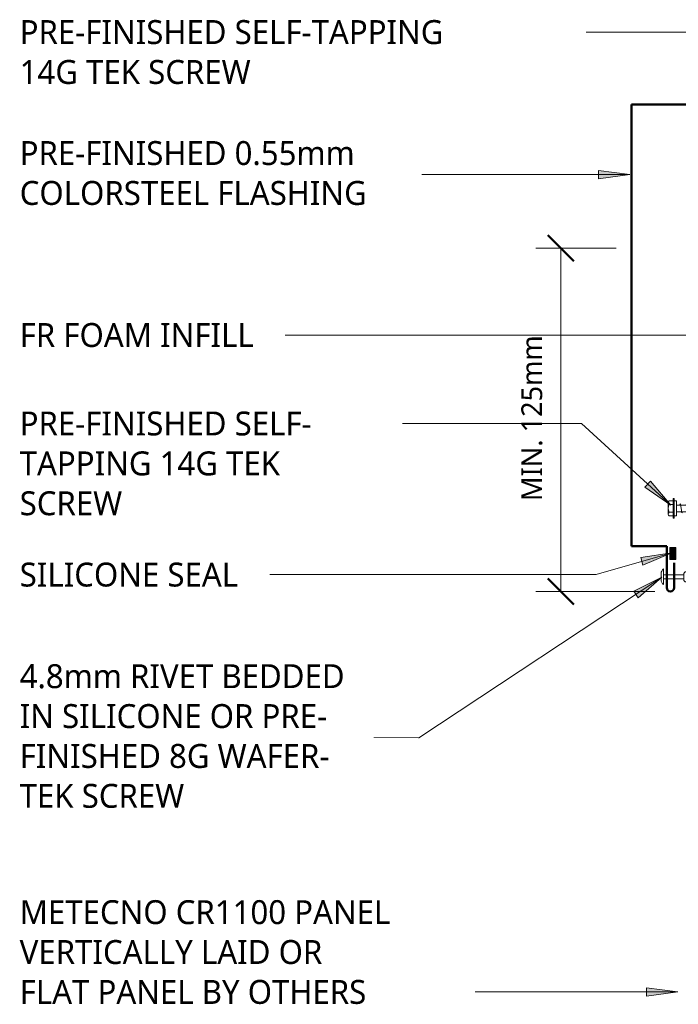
# Model space of a CAD drawing. Header units: millimetres. Extents: x -420 to 976, y 34 to 664.
# Tile 1 of 5: x -420 to -103, y 115 to 588. Entities that reach past the tile are written whole.
import ezdxf

# ---------------------------------------------------------------- set-up
doc = ezdxf.new("R2010")
doc.units = ezdxf.units.MM
for name, color, linetype, lineweight in [('A-ANNO-DIMS', 211, 'Continuous', 9), ('A-ANNO-DIMS-5', 211, 'Continuous', 9), ('A-DETL', 90, 'Continuous', 13), ('A-DETL-GENF', 92, 'Continuous', 13), ('G-ANNO-TEXT', 231, 'Continuous', 9)]:
    doc.layers.add(name, color=color, linetype=linetype, lineweight=lineweight)
doc.styles.add('Yu Gothic', font='Yu Gothic.ttf', dxfattribs={"height": 11.5})
doc.styles.add('Yu Gothic_1', font='Yu Gothic.ttf', dxfattribs={"height": 10})
doc.dimstyles.new('Diagonal', dxfattribs={"dimscale": 304.8, "dimtxt": 11.609035, "dimasz": 0.04101, "dimexe": 0.03937, "dimexo": 0.024606, "dimgap": 0.024606, "dimtad": 1, "dimdec": 0, "dimzin": 0, "dimdsep": 46, "dimtxsty": 'Yu Gothic_1', "dimblk1": 'OBLIQUE', "dimblk2": 'OBLIQUE', "dimsah": 1, "dimcen": 0.09, "dimazin": 0, "dimtfac": 1, "dimtdec": 4, "dimtix": 1, "dimtmove": 0, "dimatfit": 3, "dimfxl": 1, "dimtvp": 1, "dimtfill": 1, "dimtolj": 1, "dimtzin": 0, "dimarcsym": 2})

# ---------------------------------------------------------------- blocks, each defined once
blk = doc.blocks.new('Family1 - Family1-4330994-06  BARGE CAPPING DETAIL')
at = {"layer": 'A-DETL-GENF', "lineweight": 50}
for p, q in [((0, 20), (0, 232.45)), ((0, 232.45), (300.47, 232.45)), ((300.47, 232.45), (328.75, 200.45)), ((326.27, 197.96), (318.93, 206.27)), ((16.92, 20), (0, 20)), ((16.92, 20), (16.92, 0)), ((20.42, 11.91), (20.42, 0))]:
    blk.add_line(p, q, dxfattribs=at)
for centre, start, end in [((327.51, 199.21), 225.1159, 45.1159), ((18.67, 0), 180, 360)]:
    blk.add_arc(centre, 1.75, start, end, dxfattribs=at)
blk = doc.blocks.new('Pop Rivets - Rivet-4876114-06  BARGE CAPPING DETAIL')
at = {"layer": 'A-DETL-GENF'}
for p, q in [((3.77, 0), (-3.77, 0)), ((-1.5, 1.16), (1.5, 1.16)), ((-1, -9.74), (-1, 0)), ((1, -9.74), (1, 0)), ((1.17, -9.74), (-1.24, -9.74)), ((-1.24, -12.24), (1.17, -12.24))]:
    blk.add_line(p, q, dxfattribs=at)
for centre, radius, start, end in [((-1.5, -1.65), 2.8, 90, 144), ((1.5, -1.65), 2.8, 36, 90), ((-1.24, -10.99), 1.25, 90, 270), ((1.17, -10.99), 1.25, 270, 90)]:
    blk.add_arc(centre, radius, start, end, dxfattribs=at)
blk = doc.blocks.new('TEK Screw WITH WASHER - TEK Screw WITH WASHER-4813736-06  BARGE CAPPING DETAIL')
at = {"layer": 'A-DETL-GENF'}
for p, q in [((4.79, 1.5), (-4.79, 1.5)), ((-4.79, 1.5), (-4.79, 1)), ((4.79, 1), (-4.79, 1)), ((-3.67, 1.5), (-3.67, 3.47)), ((-3.67, 1), (-3.67, 0)), ((-3.67, 0), (3.67, 0)), ((-2.76, 3.97), (2.76, 3.97)), ((-1.85, 1.5), (-1.85, 3.47)), ((-1.6, 0), (-1.6, -97.58)), ((1.6, -97.58), (1.6, 0)), ((1.85, 1.5), (1.85, 3.47)), ((3.67, 1.5), (3.67, 3.47)), ((3.67, 0), (3.67, 1)), ((4.79, 1), (4.79, 1.5)), ((2.17, -1.91), (-2.17, -2.67)), ((-2.17, -2.67), (-1.6, -3)), ((1.6, -1.58), (2.17, -1.91)), ((1.6, -4.58), (2.17, -4.91)), ((2.17, -4.91), (-2.17, -5.67)), ((-2.17, -5.67), (-1.6, -6)), ((2.17, -7.91), (-2.17, -8.67)), ((-2.17, -8.67), (-1.6, -9)), ((1.6, -7.58), (2.17, -7.91)), ((2.17, -10.91), (-2.17, -11.67)), ((-2.17, -11.67), (-1.6, -12)), ((2.17, -13.91), (-2.17, -14.67)), ((1.6, -10.58), (2.17, -10.91)), ((1.6, -13.58), (2.17, -13.91)), ((-2.17, -14.67), (-1.6, -15)), ((2.17, -16.91), (-2.17, -17.67)), ((-2.17, -17.67), (-1.6, -18)), ((1.6, -16.58), (2.17, -16.91)), ((2.17, -19.91), (-2.17, -20.67)), ((-2.17, -20.67), (-1.6, -21)), ((2.17, -22.91), (-2.17, -23.67)), ((1.6, -19.58), (2.17, -19.91)), ((1.6, -22.58), (2.17, -22.91)), ((-2.17, -23.67), (-1.6, -24)), ((2.17, -25.91), (-2.17, -26.67)), ((-2.17, -26.67), (-1.6, -27)), ((1.6, -25.58), (2.17, -25.91)), ((2.17, -28.91), (-2.17, -29.67)), ((-2.17, -29.67), (-1.6, -30)), ((2.17, -31.91), (-2.17, -32.67)), ((-2.17, -32.67), (-1.6, -33)), ((1.6, -28.58), (2.17, -28.91)), ((1.6, -31.58), (2.17, -31.91)), ((2.17, -34.91), (-2.17, -35.67)), ((-2.17, -35.67), (-1.6, -36)), ((1.6, -34.58), (2.17, -34.91)), ((1.6, -37.58), (2.17, -37.91)), ((2.17, -37.91), (-2.17, -38.67)), ((-2.17, -38.67), (-1.6, -39)), ((2.17, -40.91), (-2.17, -41.67)), ((-2.17, -41.67), (-1.6, -42)), ((1.6, -40.58), (2.17, -40.91)), ((2.17, -43.91), (-2.17, -44.67)), ((-2.17, -44.67), (-1.6, -45)), ((2.17, -46.91), (-2.17, -47.67)), ((1.6, -43.58), (2.17, -43.91)), ((1.6, -46.58), (2.17, -46.91)), ((-2.17, -47.67), (-1.6, -48)), ((2.17, -49.91), (-2.17, -50.67)), ((-2.17, -50.67), (-1.6, -51)), ((1.6, -49.58), (2.17, -49.91)), ((2.17, -52.91), (-2.17, -53.67)), ((-2.17, -53.67), (-1.6, -54)), ((2.17, -55.91), (-2.17, -56.67)), ((-2.17, -56.67), (-1.6, -57)), ((1.6, -52.58), (2.17, -52.91)), ((1.6, -55.58), (2.17, -55.91)), ((2.17, -58.91), (-2.17, -59.67)), ((-2.17, -59.67), (-1.6, -60)), ((1.6, -58.58), (2.17, -58.91)), ((2.17, -61.91), (-2.17, -62.67)), ((-2.17, -62.67), (-1.6, -63)), ((2.17, -64.91), (-2.17, -65.67)), ((-2.17, -65.67), (-1.6, -66)), ((1.6, -61.58), (2.17, -61.91)), ((1.6, -64.58), (2.17, -64.91)), ((2.17, -67.91), (-2.17, -68.67)), ((-2.17, -68.67), (-1.6, -69)), ((2.17, -70.91), (-2.17, -71.67)), ((1.6, -67.58), (2.17, -67.91)), ((1.6, -70.58), (2.17, -70.91)), ((-2.17, -71.67), (-1.6, -72)), ((2.17, -73.91), (-2.17, -74.67)), ((-2.17, -74.67), (-1.6, -75)), ((1.6, -73.58), (2.17, -73.91)), ((2.17, -76.91), (-2.17, -77.67)), ((-2.17, -77.67), (-1.6, -78)), ((2.17, -79.91), (-2.17, -80.67)), ((1.6, -76.58), (2.17, -76.91)), ((1.6, -79.58), (2.17, -79.91)), ((-2.17, -80.67), (-1.6, -81)), ((2.17, -82.91), (-2.17, -83.67)), ((-2.17, -83.67), (-1.6, -84)), ((1.6, -82.58), (2.17, -82.91)), ((2.17, -85.91), (-2.17, -86.67)), ((-2.17, -86.67), (-1.6, -87)), ((2.17, -88.91), (-2.17, -89.67)), ((-2.17, -89.67), (-1.6, -90)), ((1.6, -85.58), (2.17, -85.91)), ((1.6, -88.58), (2.17, -88.91)), ((2.17, -91.91), (-2.17, -92.67)), ((-2.17, -92.67), (-1.6, -93)), ((1.6, -91.58), (2.17, -91.91)), ((1.6, -94.58), (2.17, -94.91)), ((2.17, -94.91), (-2.17, -95.67)), ((-2.17, -95.67), (-1.6, -96)), ((2.17, -97.91), (-2.17, -98.67)), ((-2.17, -98.67), (-1.6, -99)), ((-1.28, -97.89), (-1.6, -97.58)), ((-1.28, -101.11), (-1.28, -97.89)), ((-1.28, -101.11), (-0.56, -98.24)), ((0, -102.64), (1.28, -97.89)), ((1.28, -97.89), (1.6, -97.58)), ((1.28, -101.11), (1.28, -97.89)), ((1.6, -97.58), (2.17, -97.91)), ((-1.28, -101.11), (0, -102.64)), ((1.28, -101.11), (0, -102.64))]:
    blk.add_line(p, q, dxfattribs=at)
for centre, radius, start, end in [((-2.76, 2.9), 1.08, 32.3801, 147.6199), ((0, 0.31), 3.67, 59.7274, 120.2726), ((2.76, 2.9), 1.08, 32.3801, 147.6199), ((0.49, -98.77), 1.18, 48.2394, 152.9362)]:
    blk.add_arc(centre, radius, start, end, dxfattribs=at)
blk = doc.blocks.new('DIMBLOCK1-06  BARGE CAPPING DETAIL')
at = {"layer": 'A-ANNO-DIMS-5', "lineweight": 50}
for p, q in [((-159.53, 478.5), (-165.78, 484.75)), ((-159.53, 478.5), (-153.28, 472.25)), ((-159.53, 313.42), (-165.78, 319.67)), ((-159.53, 313.42), (-153.28, 307.17))]:
    blk.add_line(p, q, dxfattribs=at)
at = {"layer": 'A-ANNO-DIMS-5'}
for p, q in [((-159.53, 478.5), (-171.53, 478.5)), ((-159.53, 478.5), (-159.53, 313.42)), ((-159.53, 478.5), (-132.93, 478.5)), ((-159.53, 313.42), (-171.53, 313.42)), ((-159.53, 313.42), (-114.43, 313.42))]:
    blk.add_line(p, q, dxfattribs=at)
at = {"layer": 'A-ANNO-DIMS-5', "color": 0, "insert": (-178.57, 356.86), "char_height": 10, "width": 93.8283, "attachment_point": 1, "rotation": 90, "line_spacing_factor": 1.024327, "style": 'Yu Gothic_1', "bg_fill": 3, "box_fill_scale": 1.25, "bg_fill_color": 9, "bg_fill_true_color": 13158600, "bg_fill_transparency": 0}
blk.add_mtext('MIN. 125mm', dxfattribs=at)
blk = doc.blocks.new('_Oblique')
at = {"color": 0, "linetype": 'ByBlock', "lineweight": -2}
blk.add_line((-0.5, -0.5), (0.5, 0.5), dxfattribs=at)

msp = doc.modelspace()

# ---------------------------------------------------------------- hatches: boundary and pattern name
at = {"layer": 'A-DETL-GENF'}
msp.add_hatch(color=10, dxfattribs=at).paths.add_polyline_path([(-104.24, 328.7), (-104.24, 334.56), (-107.27, 334.56), (-107.27, 328.7)])
at = {"layer": 'G-ANNO-TEXT'}
for points in [[(-126.42, 513.82), (-141.42, 515.8), (-141.42, 511.85)], [(-103.35, 120.83), (-118.35, 122.8), (-118.35, 118.85)]]:
    msp.add_hatch(color=7, dxfattribs=at).paths.add_polyline_path(points)

# ---------------------------------------------------------------- linework, layer by layer
at = {"layer": 'A-DETL'}
for p, q in [((-107.27, 334.56), (-107.27, 328.7)), ((-104.24, 334.56), (-107.27, 334.56)), ((-104.24, 328.7), (-104.24, 334.56)), ((-107.27, 328.7), (-104.24, 328.7))]:
    msp.add_line(p, q, dxfattribs=at)
at = {"layer": 'G-ANNO-TEXT', "color": 7}
for p, q in [((-161.19, 582.38), (-187.32, 582.38)), ((51.29, 582.38), (-161.19, 582.38)), ((-126.42, 513.82), (-226.4, 513.82)), ((-126.42, 513.82), (-141.42, 515.8)), ((-141.42, 515.8), (-141.42, 511.85)), ((-141.42, 511.85), (-126.42, 513.82)), ((-292.17, 436.7), (-292.5, 436.7)), ((-235.68, 394.16), (-256.78, 394.16)), ((-299.42, 321.51), (-299.77, 321.51)), ((-227.84, 243.08), (-249.41, 243.08)), ((-217.44, 120.83), (-231.31, 120.83)), ((-103.35, 120.83), (-217.44, 120.83)), ((-103.35, 120.83), (-118.35, 122.8)), ((-118.35, 122.8), (-118.35, 118.85)), ((-118.35, 118.85), (-103.35, 120.83))]:
    msp.add_line(p, q, dxfattribs=at)

# ---------------------------------------------------------------- block references
at = {"layer": 'A-DETL-GENF', "lineweight": 50}
msp.add_blockref('Family1 - Family1-4330994-06  BARGE CAPPING DETAIL', (-125.6, 315.17), dxfattribs=at)
at = {"layer": 'A-DETL-GENF'}
for name, p, rotation in [('TEK Screw WITH WASHER - TEK Screw WITH WASHER-4813736-06  BARGE CAPPING DETAIL', (-104.05, 353.36), 89.99999999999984), ('Pop Rivets - Rivet-4876114-06  BARGE CAPPING DETAIL', (-110.26, 320.45), 89.99999999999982)]:
    msp.add_blockref(name, p, dxfattribs=dict(at, rotation=rotation))

# ---------------------------------------------------------------- texts
at = {"layer": 'G-ANNO-TEXT', "color": 7, "char_height": 11.5, "attachment_point": 1, "style": 'Yu Gothic', "bg_fill": 3, "box_fill_scale": 1.25, "bg_fill_color": 9, "bg_fill_true_color": 13158600, "bg_fill_transparency": 0}
for s, insert, width in [('PRE-FINISHED SELF-TAPPING ', (-419.73, 588.13), 269.367), ('14G TEK SCREW', (-419.73, 568.94), 142.2995), ('PRE-FINISHED 0.55mm ', (-419.73, 529.95), 204.4303), ('COLORSTEEL FLASHING ', (-419.73, 510.76), 218.059), ('FR FOAM INFILL', (-419.73, 442.45), 141.8987), ('PRE-FINISHED SELF-', (-419.73, 399.91), 185.1898), ('TAPPING 14G TEK ', (-419.73, 380.73), 162.7426), ('SCREW', (-419.73, 361.55), 63.7342), ('SILICONE SEAL', (-419.73, 327.26), 133.0801), ('4.8mm RIVET BEDDED ', (-419.73, 278.4), 194.0084), ('IN SILICONE OR PRE-', (-419.73, 259.22), 185.9915), ('FINISHED 8G WAFER-', (-419.73, 240.04), 188.7974), ('TEK SCREW', (-419.73, 220.86), 103.8185), ('METECNO CR1100 PANEL ', (-419.73, 164.94), 228.8818), ('VERTICALLY LAID OR ', (-419.73, 145.76), 190.8016), ('FLAT PANEL BY OTHERS', (-419.73, 126.58), 216.0548)]:
    msp.add_mtext(s, dxfattribs=dict(at, insert=insert, width=width))

# ---------------------------------------------------------------- next in the draw order: dimensions: what is measured, and where the dimension line sits
at = {"layer": 'A-ANNO-DIMS'}
dim = msp.add_linear_dim(base=(-159.53, 313.42), p1=(-125.43, 478.5), p2=(-106.93, 313.42), angle=90, text='MIN. 125mm', dimstyle='Diagonal', override={"dimpost": '<>', "dimfxl": 166.120868}, dxfattribs=at)
dim.commit()
dim.dimension.update_dxf_attribs({"geometry": 'DIMBLOCK1-06  BARGE CAPPING DETAIL', "text_midpoint": (-172.03, 395.96)})

# ---------------------------------------------------------------- next in the draw order: hatches: boundary and pattern name
at = {"layer": 'G-ANNO-TEXT'}
for points in [[(-106.77, 354.88), (-116.49, 366.47), (-119.16, 363.56)], [(-106.23, 332.02), (-121.19, 329.75), (-120.1, 325.96)], [(-110.98, 320.23), (-124.58, 313.61), (-122.41, 310.32)]]:
    msp.add_hatch(color=7, dxfattribs=at).paths.add_polyline_path(points)

# ---------------------------------------------------------------- next in the draw order: linework, layer by layer
at = {"layer": 'G-ANNO-TEXT', "color": 7}
for p, q in [((-17.21, 436.7), (-292.17, 436.7)), ((-149.59, 394.16), (-235.68, 394.16)), ((-106.77, 354.88), (-149.59, 394.16)), ((-116.49, 366.47), (-119.16, 363.56)), ((-106.77, 354.88), (-116.49, 366.47)), ((-119.16, 363.56), (-106.77, 354.88)), ((-106.23, 332.02), (-142.6, 321.51)), ((-106.23, 332.02), (-121.19, 329.75)), ((-120.1, 325.96), (-106.23, 332.02)), ((-121.19, 329.75), (-120.1, 325.96)), ((-142.6, 321.51), (-299.42, 321.51)), ((-110.98, 320.23), (-227.84, 243.08)), ((-110.98, 320.23), (-124.58, 313.61)), ((-122.41, 310.32), (-110.98, 320.23)), ((-124.58, 313.61), (-122.41, 310.32))]:
    msp.add_line(p, q, dxfattribs=at)

doc.saveas('drawing.dxf')
